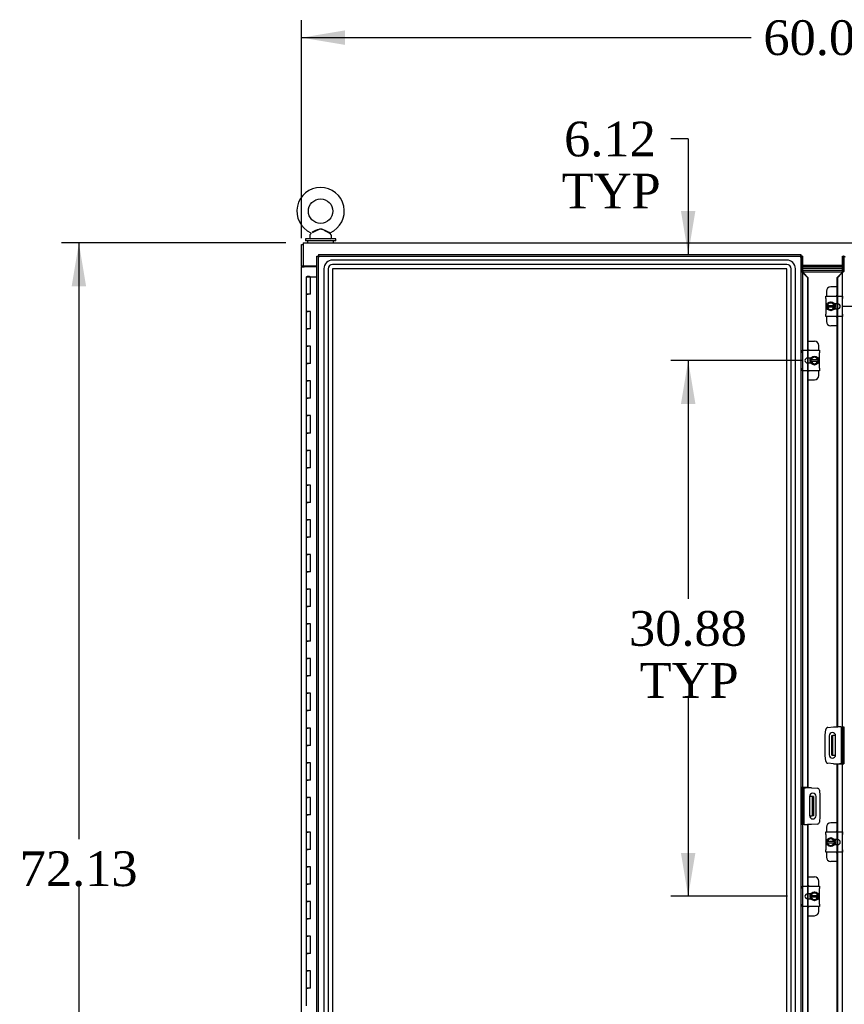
# Model space of a CAD drawing. Header units: inches. Extents: x 2 to 538, y -2 to 358.
# Tile 14 of 38: x 102 to 150, y 179 to 236. Entities that reach past the tile are written whole.
import ezdxf
from ezdxf.enums import TextEntityAlignment as Align
from ezdxf.lldxf.tags import DXFTag

# ---------------------------------------------------------------- set-up
doc = ezdxf.new("R2010")
doc.units = ezdxf.units.IN
doc.header["$MEASUREMENT"] = 0
for name, color, linetype in [('COM40153-2', 7, 'Continuous'), ('COM42667', 7, 'Continuous'), ('COM42780', 7, 'Continuous'), ('COM50677', 7, 'Continuous'), ('COM50780', 7, 'Continuous'), ('COM52167-15', 7, 'Continuous'), ('COM52168-15', 7, 'Continuous'), ('COM54746-68', 7, 'Continuous'), ('COM70098', 7, 'Continuous'), ('COM70110-2', 7, 'Continuous'), ('COM70220', 7, 'Continuous'), ('COM71188-5', 7, 'Continuous'), ('Default', 7, 'Continuous'), ('GSK86006', 7, 'Continuous'), ('SCC19011', 7, 'Continuous'), ('SCS86414', 7, 'Continuous'), ('SPR20265', 7, 'Continuous'), ('WAF25035', 7, 'Continuous'), ('WAF25377', 7, 'Continuous'), ('WAM254785', 7, 'Continuous')]:
    doc.layers.add(name, color=color, linetype=linetype)
doc.styles.add('SEACAD_Times_New_Roman', font='times.ttf')
tags = doc.linetypes.add('HIDDEN2', pattern=[0.1875, 0.125, -0.0625]).pattern_tags.tags
tags[6:7] = [DXFTag(74, 4), DXFTag(75, 0), DXFTag(340, '0'), DXFTag(46, 0.0), DXFTag(50, 0.0), DXFTag(44, 0.0), DXFTag(45, 0.0)]
tags[4:5] = [DXFTag(74, 4), DXFTag(75, 0), DXFTag(340, '0'), DXFTag(46, 0.0), DXFTag(50, 0.0), DXFTag(44, 0.0), DXFTag(45, 0.0)]
doc.dimstyles.new('HAMMOND_(STH_-_540x360)', dxfattribs={"dimtxt": 2, "dimasz": 2.5, "dimexe": 1, "dimexo": 1, "dimgap": 0.5, "dimtad": 0, "dimtih": 1, "dimtoh": 1, "dimzin": 0, "dimdsep": 46, "dimtxsty": 'SEACAD_Times_New_Roman', "dimblk1": '_SE_FILLED', "dimblk2": '_SE_FILLED', "dimsah": 1, "dimcen": 1, "dimadec": 0, "dimazin": 0, "dimtfac": 0.8, "dimtofl": 0, "dimtmove": 0, "dimatfit": 3, "dimfxl": 0, "dimtolj": 1, "dimtzin": 0, "dimarcsym": 0})

# ---------------------------------------------------------------- blocks, each defined once
blk = doc.blocks.new('DMBLK3439')
at = {"layer": 'Default', "linetype": 'Continuous'}
for points in [[(105.109, 220.148), (105.942, 220.148), (105.525, 222.648)], [(105.109, 153.023), (105.525, 150.523), (105.942, 153.023)]]:
    blk.add_hatch(color=7, dxfattribs=at).paths.add_polyline_path(points)
at = {"layer": 'Default', "color": 7, "linetype": 'Continuous'}
for p, q in [((117.454, 222.648), (104.525, 222.648)), ((105.525, 222.648), (105.525, 188.286)), ((105.525, 185.586), (105.525, 150.523)), ((117.454, 150.523), (104.525, 150.523))]:
    blk.add_line(p, q, dxfattribs=at)
at = {"layer": 'Default', "color": 7, "linetype": 'Continuous', "style": 'SEACAD_Times_New_Roman'}
blk.add_text('72.13', height=2, dxfattribs=at).set_placement((102.113, 187.586), align=Align.TOP_LEFT)
blk = doc.blocks.new('_SE_FILLED')
at = {"color": 0}
blk.add_line((0, 0), (-1, 0), dxfattribs=at)
blk.add_solid([(0, 0), (-1, -0.1665), (-1, 0.1665), (0, 0)], dxfattribs=at)
blk = doc.blocks.new('DMBLK3462')
at = {"layer": 'Default', "linetype": 'Continuous'}
for points in [[(120.859, 234.891), (118.359, 234.474), (120.859, 234.057)], [(175.922, 234.891), (175.922, 234.057), (178.422, 234.474)]]:
    blk.add_hatch(color=7, dxfattribs=at).paths.add_polyline_path(points)
at = {"layer": 'Default', "color": 7, "linetype": 'Continuous'}
for p, q in [((118.359, 222.928), (118.359, 235.474)), ((178.422, 222.928), (178.422, 235.474)), ((118.359, 234.474), (144.278, 234.474)), ((152.503, 234.474), (178.422, 234.474))]:
    blk.add_line(p, q, dxfattribs=at)
at = {"layer": 'Default', "color": 7, "linetype": 'Continuous', "style": 'SEACAD_Times_New_Roman'}
blk.add_text('60.06', height=2, dxfattribs=at).set_placement((144.978, 235.474), align=Align.TOP_LEFT)
blk = doc.blocks.new('DMBLK3465')
at = {"layer": 'Default', "linetype": 'Continuous'}
for points in [[(157.046, 224.485), (156.212, 224.485), (156.629, 221.985)], [(157.046, 216.493), (156.629, 218.993), (156.212, 216.493)]]:
    blk.add_hatch(color=7, dxfattribs=at).paths.add_polyline_path(points)
at = {"layer": 'Default', "color": 7, "linetype": 'Continuous'}
for p, q in [((156.629, 229.49), (157.629, 229.49)), ((156.629, 229.49), (156.629, 221.985)), ((149.57, 218.993), (157.629, 218.993)), ((156.629, 218.993), (156.629, 213.993))]:
    blk.add_line(p, q, dxfattribs=at)
at = {"layer": 'Default', "color": 7, "linetype": 'Continuous', "style": 'SEACAD_Times_New_Roman'}
for s, p in [('2.99', (158.471, 230.49)), ('TYP', (158.329, 227.49))]:
    blk.add_text(s, height=2, dxfattribs=at).set_placement(p, align=Align.TOP_LEFT)
blk = doc.blocks.new('DMBLK3466')
at = {"layer": 'Default', "linetype": 'Continuous'}
for points in [[(160.796, 219.485), (160.379, 221.985), (159.962, 219.485)], [(160.796, 196.192), (159.962, 196.192), (160.379, 193.692)]]:
    blk.add_hatch(color=7, dxfattribs=at).paths.add_polyline_path(points)
at = {"layer": 'Default', "color": 7, "linetype": 'Continuous'}
for p, q in [((160.379, 209.538), (160.379, 221.985)), ((160.379, 193.692), (160.379, 203.838)), ((150.141, 193.692), (161.379, 193.692))]:
    blk.add_line(p, q, dxfattribs=at)
at = {"layer": 'Default', "color": 7, "linetype": 'Continuous', "style": 'SEACAD_Times_New_Roman'}
for s, p in [('28.29', (156.967, 208.838)), ('TYP', (157.583, 205.838))]:
    blk.add_text(s, height=2, dxfattribs=at).set_placement(p, align=Align.TOP_LEFT)
blk = doc.blocks.new('DMBLK3467')
at = {"layer": 'Default', "linetype": 'Continuous'}
for points in [[(140.226, 213.369), (141.06, 213.369), (140.643, 215.869)], [(140.226, 187.494), (140.643, 184.994), (141.06, 187.494)]]:
    blk.add_hatch(color=7, dxfattribs=at).paths.add_polyline_path(points)
at = {"layer": 'Default', "color": 7, "linetype": 'Continuous'}
for p, q in [((147.211, 215.869), (139.643, 215.869)), ((140.643, 215.869), (140.643, 202.131)), ((140.643, 196.431), (140.643, 184.994)), ((146.375, 184.994), (139.643, 184.994))]:
    blk.add_line(p, q, dxfattribs=at)
at = {"layer": 'Default', "color": 7, "linetype": 'Continuous', "style": 'SEACAD_Times_New_Roman'}
for s, p in [('30.88', (137.231, 201.431)), ('TYP', (137.847, 198.431))]:
    blk.add_text(s, height=2, dxfattribs=at).set_placement(p, align=Align.TOP_LEFT)
blk = doc.blocks.new('DMBLK3473')
at = {"layer": 'Default', "linetype": 'Continuous'}
for points in [[(140.226, 224.485), (140.643, 221.985), (141.06, 224.485)], [(140.226, 213.369), (141.06, 213.369), (140.643, 215.869)]]:
    blk.add_hatch(color=7, dxfattribs=at).paths.add_polyline_path(points)
at = {"layer": 'Default', "color": 7, "linetype": 'Continuous'}
for p, q in [((140.643, 228.635), (139.643, 228.635)), ((140.643, 228.635), (140.643, 221.985)), ((146.241, 215.869), (139.643, 215.869)), ((140.643, 215.869), (140.643, 210.869))]:
    blk.add_line(p, q, dxfattribs=at)
at = {"layer": 'Default', "color": 7, "linetype": 'Continuous', "style": 'SEACAD_Times_New_Roman'}
for s, p in [('6.12', (133.493, 229.635)), ('TYP', (133.351, 226.635))]:
    blk.add_text(s, height=2, dxfattribs=at).set_placement(p, align=Align.TOP_LEFT)

msp = doc.modelspace()

# ---------------------------------------------------------------- linework, layer by layer
at = {"layer": 'COM40153-2', "color": 7, "linetype": 'Continuous'}
for p, q in [((148.69, 194.725), (149.024, 194.754)), ((149.024, 194.754), (149.239, 194.754)), ((149.451, 194.754), (149.477, 194.754)), ((149.477, 192.629), (149.477, 194.754)), ((149.477, 194.754), (149.547, 194.754)), ((148.547, 194.277), (148.576, 194.612)), ((148.547, 193.106), (148.547, 194.277)), ((148.766, 194.242), (148.766, 193.142)), ((149.141, 193.142), (149.141, 194.242)), ((148.576, 192.772), (148.547, 193.106)), ((149.024, 192.629), (148.69, 192.659)), ((149.024, 192.629), (149.372, 192.629)), ((149.477, 192.629), (149.372, 192.629)), ((149.477, 192.629), (149.547, 192.629)), ((147.304, 191.254), (147.234, 191.254)), ((147.304, 191.254), (147.304, 189.129)), ((147.304, 191.254), (147.409, 191.254)), ((147.757, 191.254), (147.409, 191.254)), ((147.757, 191.254), (148.091, 191.225)), ((147.641, 190.741), (147.641, 189.641)), ((148.016, 189.641), (148.016, 190.741)), ((148.205, 191.111), (148.234, 190.777)), ((148.234, 190.777), (148.234, 189.606)), ((148.234, 189.606), (148.205, 189.272)), ((147.304, 189.129), (147.234, 189.129)), ((147.33, 189.129), (147.304, 189.129)), ((147.757, 189.129), (147.542, 189.129)), ((148.091, 189.158), (147.757, 189.129))]:
    msp.add_line(p, q, dxfattribs=at)
for centre, radius, start, end in [((148.701, 194.601), 0.125, 95, 175), ((148.953, 194.242), 0.188, 0, 180), ((148.953, 193.142), 0.188, 180, 0), ((148.701, 192.783), 0.125, 185, 265), ((148.08, 191.1), 0.125, 5, 85), ((147.828, 190.741), 0.188, 0, 180), ((147.828, 189.641), 0.188, 180, 0), ((148.08, 189.283), 0.125, 275, 355)]:
    msp.add_arc(centre, radius, start, end, dxfattribs=at)
at = {"layer": 'COM42667', "color": 7, "linetype": 'Continuous'}
for p, q in [((148.57, 219.438), (148.57, 219.581)), ((148.57, 219.581), (149.54, 219.581)), ((149.54, 219.581), (149.54, 219.438)), ((148.57, 219.438), (148.57, 218.547)), ((149.266, 219.133), (149.066, 219.133)), ((149.54, 218.547), (149.54, 219.438)), ((148.57, 218.404), (148.57, 218.547)), ((149.066, 218.852), (149.266, 218.852)), ((149.54, 218.547), (149.54, 218.404)), ((149.54, 218.404), (148.57, 218.404)), ((147.241, 216.314), (147.241, 216.457)), ((147.241, 216.457), (148.211, 216.457)), ((147.241, 216.314), (147.241, 215.423)), ((148.211, 216.457), (148.211, 216.314)), ((148.211, 215.423), (148.211, 216.314)), ((147.715, 216.009), (147.515, 216.009)), ((147.515, 215.728), (147.715, 215.728)), ((147.241, 215.28), (147.241, 215.423)), ((148.211, 215.28), (147.241, 215.28)), ((148.211, 215.423), (148.211, 215.28)), ((148.57, 188.563), (148.57, 188.706)), ((148.57, 188.706), (149.54, 188.706)), ((148.57, 188.563), (148.57, 187.672)), ((149.54, 188.706), (149.54, 188.563)), ((149.54, 187.672), (149.54, 188.563)), ((149.266, 188.258), (149.066, 188.258)), ((149.066, 187.977), (149.266, 187.977)), ((148.57, 187.529), (148.57, 187.672)), ((149.54, 187.529), (148.57, 187.529)), ((149.54, 187.672), (149.54, 187.529)), ((147.241, 185.439), (147.241, 185.582)), ((147.241, 185.582), (148.211, 185.582)), ((148.211, 185.582), (148.211, 185.439)), ((147.241, 185.439), (147.241, 184.548)), ((147.715, 185.134), (147.515, 185.134)), ((148.211, 184.548), (148.211, 185.439)), ((147.241, 184.405), (147.241, 184.548)), ((148.211, 184.405), (147.241, 184.405)), ((147.515, 184.853), (147.715, 184.853)), ((148.211, 184.548), (148.211, 184.405))]:
    msp.add_line(p, q, dxfattribs=at)
for centre, radius, start, end in [((149.266, 218.993), 0.14, 270, 90), ((147.515, 215.869), 0.14, 90, 270), ((149.266, 188.118), 0.141, 270, 90), ((147.515, 184.994), 0.141, 90, 270)]:
    msp.add_arc(centre, radius, start, end, dxfattribs=at)
at = {"layer": 'COM42780', "color": 7, "linetype": 'Continuous'}
for p, q in [((148.609, 219.858), (148.609, 219.581)), ((149.238, 220.108), (148.859, 220.108)), ((149.109, 219.133), (149.109, 219.062)), ((149.109, 218.928), (149.109, 218.852)), ((148.609, 218.404), (148.609, 218.127)), ((149.238, 217.877), (148.859, 217.877)), ((147.544, 216.984), (147.922, 216.984)), ((148.172, 216.457), (148.172, 216.734)), ((147.672, 215.933), (147.672, 216.009)), ((147.672, 215.728), (147.672, 215.799)), ((148.172, 215.003), (148.172, 215.28)), ((147.544, 214.753), (147.922, 214.753)), ((148.609, 188.983), (148.609, 188.706)), ((149.238, 189.233), (148.859, 189.233)), ((149.109, 188.258), (149.109, 188.187)), ((149.109, 188.053), (149.109, 187.977)), ((148.609, 187.529), (148.609, 187.252)), ((149.238, 187.002), (148.859, 187.002)), ((147.544, 186.109), (147.922, 186.109)), ((148.172, 185.582), (148.172, 185.859)), ((147.672, 185.058), (147.672, 185.134)), ((147.672, 184.853), (147.672, 184.924)), ((148.172, 184.128), (148.172, 184.405)), ((147.544, 183.878), (147.922, 183.878))]:
    msp.add_line(p, q, dxfattribs=at)
for centre, start, end in [((148.859, 219.858), 90, 180), ((149.359, 219.421), 119.0977, 140.0676), ((148.859, 218.127), 180, 270), ((149.359, 218.564), 219.9324, 240.9023), ((147.922, 216.734), 0, 90), ((147.422, 216.297), 39.9324, 60.9023), ((147.422, 215.44), 299.0977, 320.0676), ((147.922, 215.003), 270, 0), ((148.859, 188.983), 90, 180), ((149.359, 188.546), 119.0977, 140.0676), ((148.859, 187.252), 180, 270), ((149.359, 187.689), 219.9324, 240.9023), ((147.922, 185.859), 0, 90), ((147.422, 185.422), 39.9324, 60.9023), ((147.422, 184.565), 299.0977, 320.0676), ((147.922, 184.128), 270, 0)]:
    msp.add_arc(centre, 0.25, start, end, dxfattribs=at)
at = {"layer": 'COM50677', "color": 7, "linetype": 'Continuous'}
msp.add_line((118.579, 221.303), (118.579, 221.273), dxfattribs=at)
at = {"layer": 'COM50780', "color": 7, "linetype": 'Continuous'}
for p, q in [((148.918, 194.254), (148.99, 194.254)), ((148.918, 193.129), (148.918, 194.254)), ((148.99, 193.129), (148.99, 194.254)), ((149.026, 194.254), (148.99, 194.254)), ((149.14, 194.254), (149.026, 194.254)), ((148.918, 193.129), (148.99, 193.129)), ((148.99, 193.129), (149.026, 193.129)), ((149.026, 193.129), (149.14, 193.129)), ((147.756, 190.754), (147.641, 190.754)), ((147.792, 190.754), (147.756, 190.754)), ((147.792, 190.754), (147.792, 189.629)), ((147.864, 190.754), (147.792, 190.754)), ((147.864, 190.754), (147.864, 189.629)), ((147.641, 189.629), (147.756, 189.629)), ((147.756, 189.629), (147.792, 189.629)), ((147.864, 189.629), (147.792, 189.629))]:
    msp.add_line(p, q, dxfattribs=at)
at = {"layer": 'COM52167-15', "color": 7, "linetype": 'Continuous'}
for p, q in [((149.547, 221.89), (149.54, 221.89)), ((149.54, 221.89), (149.54, 221.015)), ((149.547, 151.493), (149.547, 221.89)), ((149.547, 221.89), (149.603, 221.89)), ((149.642, 221.89), (149.603, 221.89)), ((149.238, 220.66), (149.462, 220.892)), ((149.487, 220.892), (149.262, 220.66)), ((149.487, 220.892), (149.462, 220.892)), ((149.238, 220.66), (149.262, 220.66)), ((149.238, 219.581), (149.238, 220.66)), ((149.262, 219.581), (149.262, 220.66)), ((149.238, 218.852), (149.238, 219.133)), ((149.262, 218.852), (149.262, 219.133)), ((149.238, 194.754), (149.238, 218.404)), ((149.262, 194.754), (149.262, 218.404)), ((149.239, 194.754), (149.262, 194.754)), ((149.451, 194.754), (149.262, 194.754)), ((149.238, 192.628), (149.262, 192.628)), ((149.238, 188.706), (149.238, 192.628)), ((149.262, 188.706), (149.262, 192.628)), ((149.262, 192.628), (149.487, 192.628)), ((149.54, 192.628), (149.487, 192.628)), ((149.54, 192.629), (149.54, 192.628)), ((149.238, 187.977), (149.238, 188.258)), ((149.262, 187.977), (149.262, 188.258)), ((149.238, 157.831), (149.238, 187.529)), ((149.262, 157.831), (149.262, 187.529))]:
    msp.add_line(p, q, dxfattribs=at)
at = {"layer": 'COM52167-15', "color": 7, "linetype": 'HIDDEN2'}
for p, q in [((149.622, 221.89), (149.622, 221.015)), ((149.508, 220.935), (149.525, 220.935)), ((149.54, 221.015), (149.622, 221.015)), ((149.238, 219.133), (149.238, 219.581)), ((149.262, 219.133), (149.262, 219.581)), ((149.238, 218.404), (149.238, 218.852)), ((149.262, 218.404), (149.262, 218.852)), ((149.535, 194.754), (149.54, 194.754)), ((149.54, 194.754), (149.54, 192.629)), ((149.547, 194.754), (149.622, 194.754)), ((149.622, 194.754), (149.622, 192.628)), ((149.54, 192.628), (149.622, 192.628)), ((149.238, 188.258), (149.238, 188.706)), ((149.262, 188.258), (149.262, 188.706)), ((149.238, 187.529), (149.238, 187.977)), ((149.262, 187.529), (149.262, 187.977))]:
    msp.add_line(p, q, dxfattribs=at)
at = {"layer": 'COM52167-15', "color": 7, "linetype": 'Continuous'}
for centre, radius, start, end in [((150.172, 222.82), 1.09, 238.5613, 243.7633), ((148.898, 221.222), 0.675, 330.7147, 342.1114)]:
    msp.add_arc(centre, radius, start, end, dxfattribs=at)
msp.add_open_spline([(149.499, 220.917), (149.487, 220.909), (149.474, 220.9), (149.462, 220.892)], degree=3, dxfattribs=at)
at = {"layer": 'COM52167-15', "color": 7, "linetype": 'HIDDEN2'}
msp.add_open_spline([(149.622, 221.015), (149.614, 221.005), (149.604, 220.994), (149.581, 220.974), (149.567, 220.964), (149.539, 220.943), (149.523, 220.933), (149.505, 220.921), (149.502, 220.919), (149.499, 220.917)], degree=3, knots=[0, 0, 0, 0, 0.25, 0.25, 0.5, 0.5, 0.75, 0.75, 0.7986747, 0.7986747, 0.7986747, 0.7986747], dxfattribs=at)
at = {"layer": 'COM52168-15', "color": 7, "linetype": 'Continuous'}
for p, q in [((119.234, 151.493), (119.234, 221.89)), ((119.234, 221.89), (119.29, 221.89)), ((119.329, 221.89), (119.29, 221.89)), ((119.329, 221.985), (147.139, 221.985)), ((119.329, 221.985), (119.329, 221.929)), ((119.329, 221.89), (119.329, 221.929)), ((119.377, 221.842), (119.329, 221.89)), ((147.092, 221.842), (147.139, 221.89)), ((147.139, 221.985), (147.139, 221.929)), ((147.139, 221.89), (147.139, 221.929)), ((147.139, 221.89), (147.178, 221.89)), ((147.234, 221.89), (147.178, 221.89)), ((147.234, 221.89), (147.234, 151.493)), ((147.241, 221.89), (147.234, 221.89)), ((147.241, 221.015), (147.241, 221.89)), ((119.377, 221.842), (119.377, 221.842)), ((119.377, 221.842), (119.377, 221.842)), ((119.377, 221.842), (119.377, 221.842)), ((119.377, 221.842), (119.377, 221.842)), ((147.091, 221.842), (147.091, 221.842)), ((147.091, 221.842), (147.091, 221.842)), ((147.091, 221.842), (147.092, 221.842)), ((147.091, 221.842), (147.091, 221.842)), ((147.295, 220.892), (147.519, 220.66)), ((147.295, 220.892), (147.319, 220.892)), ((147.544, 220.66), (147.319, 220.892)), ((147.519, 220.66), (147.519, 216.457)), ((147.544, 220.66), (147.519, 220.66)), ((147.544, 220.66), (147.544, 216.457)), ((147.519, 216.009), (147.519, 215.728)), ((147.544, 216.009), (147.544, 215.728)), ((147.519, 215.28), (147.519, 191.255)), ((147.544, 215.28), (147.544, 191.255)), ((147.241, 191.254), (147.241, 191.255)), ((147.241, 191.255), (147.295, 191.255)), ((147.519, 191.255), (147.295, 191.255)), ((147.544, 191.255), (147.519, 191.255)), ((147.33, 189.129), (147.519, 189.129)), ((147.542, 189.129), (147.519, 189.129)), ((147.519, 189.129), (147.519, 185.582)), ((147.544, 189.129), (147.544, 185.582)), ((147.519, 185.134), (147.519, 184.853)), ((147.544, 185.134), (147.544, 184.853)), ((147.519, 184.405), (147.519, 154.707)), ((147.544, 184.405), (147.544, 154.707))]:
    msp.add_line(p, q, dxfattribs=at)
at = {"layer": 'COM52168-15', "color": 7, "linetype": 'HIDDEN2'}
for p, q in [((119.329, 221.89), (147.139, 221.89)), ((119.329, 151.493), (119.329, 221.89)), ((147.139, 221.89), (147.139, 151.493)), ((147.16, 221.015), (147.16, 221.89)), ((147.241, 221.015), (147.16, 221.015)), ((147.256, 220.935), (147.273, 220.935)), ((147.519, 216.457), (147.519, 216.009)), ((147.544, 216.457), (147.544, 216.009)), ((147.519, 215.728), (147.519, 215.28)), ((147.544, 215.728), (147.544, 215.28)), ((147.241, 191.255), (147.16, 191.255)), ((147.16, 189.129), (147.16, 191.255)), ((147.241, 189.129), (147.241, 191.254)), ((147.234, 189.129), (147.16, 189.129)), ((147.246, 189.129), (147.241, 189.129)), ((147.519, 185.582), (147.519, 185.134)), ((147.544, 185.582), (147.544, 185.134)), ((147.519, 184.853), (147.519, 184.405)), ((147.544, 184.853), (147.544, 184.405))]:
    msp.add_line(p, q, dxfattribs=at)
at = {"layer": 'COM52168-15', "color": 7, "linetype": 'Continuous'}
for centre, radius, start, end in [((119.859, 222.82), 1.09, 238.5613, 243.7633), ((118.399, 221.36), 1.09, 26.2367, 31.4387), ((148.069, 221.36), 1.09, 148.5613, 153.7633), ((146.61, 222.82), 1.09, 296.2367, 301.4387), ((147.883, 221.222), 0.675, 197.8886, 209.2853)]:
    msp.add_arc(centre, radius, start, end, dxfattribs=at)
at = {"layer": 'COM52168-15', "color": 7, "linetype": 'HIDDEN2'}
msp.add_open_spline([(147.282, 220.917), (147.279, 220.919), (147.276, 220.921), (147.258, 220.933), (147.243, 220.943), (147.214, 220.964), (147.201, 220.974), (147.178, 220.994), (147.167, 221.005), (147.16, 221.015)], degree=3, knots=[0.2013253, 0.2013253, 0.2013253, 0.2013253, 0.25, 0.25, 0.5, 0.5, 0.75, 0.75, 1, 1, 1, 1], dxfattribs=at)
at = {"layer": 'COM52168-15', "color": 7, "linetype": 'Continuous'}
msp.add_open_spline([(147.319, 220.892), (147.307, 220.9), (147.295, 220.909), (147.282, 220.917)], degree=3, dxfattribs=at)
at = {"layer": 'COM54746-68', "color": 7, "linetype": 'Continuous'}
for p, q in [((118.687, 220.701), (118.687, 220.727)), ((118.687, 220.727), (118.737, 220.727)), ((118.737, 220.727), (118.762, 220.727)), ((118.762, 220.727), (118.812, 220.727)), ((118.812, 220.727), (118.812, 220.701)), ((118.632, 220.692), (118.866, 220.692)), ((118.632, 220.692), (118.632, 219.692)), ((118.737, 220.701), (118.687, 220.701)), ((118.699, 220.701), (118.699, 220.692)), ((118.737, 220.701), (118.762, 220.701)), ((118.812, 220.701), (118.762, 220.701)), ((118.799, 220.692), (118.799, 220.701)), ((118.866, 220.692), (119.234, 220.692)), ((118.866, 219.692), (118.866, 220.692)), ((118.632, 219.692), (118.749, 219.692)), ((118.632, 219.692), (118.632, 218.692)), ((118.749, 219.692), (118.632, 219.692)), ((118.866, 219.692), (118.749, 219.692)), ((118.632, 218.692), (118.749, 218.692)), ((118.749, 218.692), (118.632, 218.692)), ((118.632, 218.692), (118.632, 217.692)), ((118.866, 218.692), (118.749, 218.692)), ((118.866, 217.692), (118.866, 218.692)), ((118.632, 217.692), (118.749, 217.692)), ((118.632, 217.692), (118.632, 216.692)), ((118.749, 217.692), (118.632, 217.692)), ((118.866, 217.692), (118.749, 217.692)), ((118.632, 216.692), (118.749, 216.692)), ((118.749, 216.692), (118.632, 216.692)), ((118.632, 216.692), (118.632, 215.692)), ((118.866, 216.692), (118.749, 216.692)), ((118.866, 215.692), (118.866, 216.692)), ((118.632, 215.692), (118.749, 215.692)), ((118.632, 215.692), (118.632, 214.692)), ((118.749, 215.692), (118.632, 215.692)), ((118.866, 215.692), (118.749, 215.692)), ((118.632, 214.692), (118.749, 214.692)), ((118.749, 214.692), (118.632, 214.692)), ((118.632, 214.692), (118.632, 213.692)), ((118.866, 214.692), (118.749, 214.692)), ((118.866, 213.692), (118.866, 214.692)), ((118.632, 213.692), (118.749, 213.692)), ((118.632, 213.692), (118.632, 212.692)), ((118.749, 213.692), (118.632, 213.692)), ((118.866, 213.692), (118.749, 213.692)), ((118.632, 212.692), (118.749, 212.692)), ((118.749, 212.692), (118.632, 212.692)), ((118.632, 212.692), (118.632, 211.692)), ((118.866, 212.692), (118.749, 212.692)), ((118.866, 211.692), (118.866, 212.692)), ((118.632, 211.692), (118.749, 211.692)), ((118.632, 211.692), (118.632, 210.692)), ((118.749, 211.692), (118.632, 211.692)), ((118.866, 211.692), (118.749, 211.692)), ((118.632, 210.692), (118.749, 210.692)), ((118.749, 210.692), (118.632, 210.692)), ((118.632, 210.692), (118.632, 209.692)), ((118.866, 210.692), (118.749, 210.692)), ((118.866, 209.692), (118.866, 210.692)), ((118.632, 209.692), (118.749, 209.692)), ((118.632, 209.692), (118.632, 208.692)), ((118.749, 209.692), (118.632, 209.692)), ((118.866, 209.692), (118.749, 209.692)), ((118.632, 208.692), (118.749, 208.692)), ((118.749, 208.692), (118.632, 208.692)), ((118.632, 208.692), (118.632, 207.692)), ((118.866, 208.692), (118.749, 208.692)), ((118.866, 207.692), (118.866, 208.692)), ((118.632, 207.692), (118.749, 207.692)), ((118.632, 207.692), (118.632, 206.692)), ((118.749, 207.692), (118.632, 207.692)), ((118.866, 207.692), (118.749, 207.692)), ((118.632, 206.692), (118.749, 206.692)), ((118.749, 206.692), (118.632, 206.692)), ((118.632, 206.692), (118.632, 205.692)), ((118.866, 206.692), (118.749, 206.692)), ((118.866, 205.692), (118.866, 206.692)), ((118.632, 205.692), (118.749, 205.692)), ((118.632, 205.692), (118.632, 204.692)), ((118.749, 205.692), (118.632, 205.692)), ((118.866, 205.692), (118.749, 205.692)), ((118.632, 204.692), (118.749, 204.692)), ((118.749, 204.692), (118.632, 204.692)), ((118.632, 204.692), (118.632, 203.692)), ((118.866, 204.692), (118.749, 204.692)), ((118.866, 203.692), (118.866, 204.692)), ((118.632, 203.692), (118.749, 203.692)), ((118.632, 203.692), (118.632, 202.692)), ((118.749, 203.692), (118.632, 203.692)), ((118.866, 203.692), (118.749, 203.692)), ((118.632, 202.692), (118.749, 202.692)), ((118.749, 202.692), (118.632, 202.692)), ((118.632, 202.692), (118.632, 201.692)), ((118.866, 202.692), (118.749, 202.692)), ((118.866, 201.692), (118.866, 202.692)), ((118.632, 201.692), (118.749, 201.692)), ((118.632, 201.692), (118.632, 200.692)), ((118.749, 201.692), (118.632, 201.692)), ((118.866, 201.692), (118.749, 201.692)), ((118.632, 200.692), (118.749, 200.692)), ((118.749, 200.692), (118.632, 200.692)), ((118.632, 200.692), (118.632, 199.692)), ((118.866, 200.692), (118.749, 200.692)), ((118.866, 199.692), (118.866, 200.692)), ((118.632, 199.692), (118.749, 199.692)), ((118.632, 199.692), (118.632, 198.692)), ((118.749, 199.692), (118.632, 199.692)), ((118.866, 199.692), (118.749, 199.692)), ((118.632, 198.692), (118.749, 198.692)), ((118.749, 198.692), (118.632, 198.692)), ((118.632, 198.692), (118.632, 197.692)), ((118.866, 198.692), (118.749, 198.692)), ((118.866, 197.692), (118.866, 198.692)), ((118.632, 197.692), (118.749, 197.692)), ((118.632, 197.692), (118.632, 196.692)), ((118.749, 197.692), (118.632, 197.692)), ((118.866, 197.692), (118.749, 197.692)), ((118.632, 196.692), (118.749, 196.692)), ((118.749, 196.692), (118.632, 196.692)), ((118.632, 196.692), (118.632, 195.692)), ((118.866, 196.692), (118.749, 196.692)), ((118.866, 195.692), (118.866, 196.692)), ((118.632, 195.692), (118.749, 195.692)), ((118.632, 195.692), (118.632, 194.692)), ((118.749, 195.692), (118.632, 195.692)), ((118.866, 195.692), (118.749, 195.692)), ((118.632, 194.692), (118.749, 194.692)), ((118.749, 194.692), (118.632, 194.692)), ((118.632, 194.692), (118.632, 193.692)), ((118.866, 194.692), (118.749, 194.692)), ((118.866, 193.692), (118.866, 194.692)), ((118.632, 193.692), (118.749, 193.692)), ((118.632, 193.692), (118.632, 192.692)), ((118.749, 193.692), (118.632, 193.692)), ((118.866, 193.692), (118.749, 193.692)), ((118.632, 192.692), (118.749, 192.692)), ((118.749, 192.692), (118.632, 192.692)), ((118.632, 192.692), (118.632, 191.692)), ((118.866, 192.692), (118.749, 192.692)), ((118.866, 191.692), (118.866, 192.692)), ((118.632, 191.692), (118.749, 191.692)), ((118.632, 191.692), (118.632, 190.692)), ((118.749, 191.692), (118.632, 191.692)), ((118.866, 191.692), (118.749, 191.692)), ((118.632, 190.692), (118.749, 190.692)), ((118.749, 190.692), (118.632, 190.692)), ((118.632, 190.692), (118.632, 189.692)), ((118.866, 190.692), (118.749, 190.692)), ((118.866, 189.692), (118.866, 190.692)), ((118.632, 189.692), (118.749, 189.692)), ((118.632, 189.692), (118.632, 188.692)), ((118.749, 189.692), (118.632, 189.692)), ((118.866, 189.692), (118.749, 189.692)), ((118.632, 188.692), (118.749, 188.692)), ((118.749, 188.692), (118.632, 188.692)), ((118.632, 188.692), (118.632, 187.692)), ((118.866, 188.692), (118.749, 188.692)), ((118.866, 187.692), (118.866, 188.692)), ((118.632, 187.692), (118.749, 187.692)), ((118.632, 187.692), (118.632, 186.692)), ((118.749, 187.692), (118.632, 187.692)), ((118.866, 187.692), (118.749, 187.692)), ((118.632, 186.692), (118.749, 186.692)), ((118.749, 186.692), (118.632, 186.692)), ((118.632, 186.692), (118.632, 185.692)), ((118.866, 186.692), (118.749, 186.692)), ((118.866, 185.692), (118.866, 186.692)), ((118.632, 185.692), (118.749, 185.692)), ((118.632, 185.692), (118.632, 184.692)), ((118.749, 185.692), (118.632, 185.692)), ((118.866, 185.692), (118.749, 185.692)), ((118.632, 184.692), (118.749, 184.692)), ((118.749, 184.692), (118.632, 184.692)), ((118.632, 184.692), (118.632, 183.692)), ((118.866, 184.692), (118.749, 184.692)), ((118.866, 183.692), (118.866, 184.692)), ((118.632, 183.692), (118.749, 183.692)), ((118.632, 183.692), (118.632, 182.692)), ((118.749, 183.692), (118.632, 183.692)), ((118.866, 183.692), (118.749, 183.692)), ((118.632, 182.692), (118.749, 182.692)), ((118.749, 182.692), (118.632, 182.692)), ((118.632, 182.692), (118.632, 181.692)), ((118.866, 182.692), (118.749, 182.692)), ((118.866, 181.692), (118.866, 182.692)), ((118.632, 181.692), (118.749, 181.692)), ((118.632, 181.692), (118.632, 180.692)), ((118.749, 181.692), (118.632, 181.692)), ((118.866, 181.692), (118.749, 181.692)), ((118.632, 180.692), (118.749, 180.692)), ((118.749, 180.692), (118.632, 180.692)), ((118.632, 180.692), (118.632, 179.692)), ((118.866, 180.692), (118.749, 180.692)), ((118.866, 179.692), (118.866, 180.692)), ((118.632, 179.692), (118.749, 179.692)), ((118.632, 179.692), (118.632, 178.692)), ((118.749, 179.692), (118.632, 179.692)), ((118.866, 179.692), (118.749, 179.692))]:
    msp.add_line(p, q, dxfattribs=at)
at = {"layer": 'COM70098', "color": 7, "linetype": 'Continuous'}
for p, q in [((149.54, 221.273), (147.241, 221.273)), ((149.54, 221.178), (147.241, 221.178)), ((149.54, 221.053), (147.241, 221.053)), ((149.519, 220.958), (147.263, 220.958))]:
    msp.add_line(p, q, dxfattribs=at)
at = {"layer": 'COM70110-2', "color": 7, "linetype": 'Continuous'}
for p, q in [((118.454, 222.648), (178.327, 222.648)), ((118.454, 222.648), (118.454, 222.505)), ((118.454, 222.505), (118.454, 221.303)), ((119.234, 221.303), (118.454, 221.303)), ((147.241, 221.368), (149.54, 221.368))]:
    msp.add_line(p, q, dxfattribs=at)
at = {"layer": 'COM70220', "color": 7, "linetype": 'HIDDEN2'}
for p, q in [((146.323, 221.659), (120.145, 221.659)), ((146.323, 221.658), (120.145, 221.658)), ((146.323, 221.409), (120.145, 221.409)), ((119.645, 221.159), (119.645, 152.012)), ((119.646, 221.159), (119.646, 152.012)), ((119.895, 221.159), (119.895, 152.012)), ((120.144, 221.159), (120.144, 152.012)), ((146.323, 221.16), (120.145, 221.16)), ((146.323, 221.159), (120.145, 221.159)), ((120.145, 221.159), (120.145, 152.012)), ((146.323, 152.012), (146.323, 221.159)), ((146.324, 152.012), (146.324, 221.159)), ((146.573, 152.012), (146.573, 221.159)), ((146.822, 152.012), (146.822, 221.159)), ((146.823, 152.012), (146.823, 221.159))]:
    msp.add_line(p, q, dxfattribs=at)
for centre, radius, start, end in [((120.145, 221.159), 0.5, 90, 180), ((120.145, 221.159), 0.499, 90, 180), ((120.145, 221.159), 0.25, 90, 180), ((146.323, 221.159), 0.5, 0, 90), ((146.323, 221.159), 0.499, 0, 90), ((146.323, 221.159), 0.25, 0, 90), ((120.145, 221.159), 0.001, 90, 180), ((146.323, 221.159), 0.001, 0, 90)]:
    msp.add_arc(centre, radius, start, end, dxfattribs=at)
at = {"layer": 'COM71188-5', "color": 7, "linetype": 'Continuous'}
for p, q in [((118.359, 222.553), (118.454, 222.553)), ((118.359, 221.303), (118.359, 222.553)), ((118.359, 221.303), (118.359, 221.273)), ((118.454, 221.303), (118.359, 221.303)), ((118.454, 221.303), (118.454, 221.273)), ((118.359, 221.273), (118.502, 221.273)), ((118.359, 151.898), (118.359, 221.273)), ((119.234, 221.273), (118.502, 221.273))]:
    msp.add_line(p, q, dxfattribs=at)
at = {"layer": 'GSK86006', "color": 7, "linetype": 'Continuous'}
for p, q in [((149.54, 221.178), (147.241, 221.178)), ((149.54, 221.053), (147.241, 221.053))]:
    msp.add_line(p, q, dxfattribs=at)
at = {"layer": 'SCC19011', "color": 7, "linetype": 'Continuous'}
for p, q in [((148.859, 219.234), (148.644, 219.101)), ((148.644, 219.101), (148.644, 219.027)), ((148.644, 219.027), (148.644, 218.959)), ((148.665, 219.027), (148.644, 219.027)), ((148.675, 219.027), (148.665, 219.027)), ((149.044, 219.027), (148.675, 219.027)), ((149.074, 219.101), (148.859, 219.234)), ((149.054, 219.027), (149.044, 219.027)), ((149.074, 219.027), (149.054, 219.027)), ((149.074, 219.027), (149.074, 219.101)), ((149.074, 218.959), (149.074, 219.027)), ((148.644, 218.959), (148.644, 218.884)), ((148.644, 218.959), (148.665, 218.959)), ((148.644, 218.884), (148.859, 218.752)), ((148.665, 218.959), (148.675, 218.959)), ((148.675, 218.959), (149.044, 218.959)), ((148.859, 218.752), (149.074, 218.884)), ((149.044, 218.959), (149.054, 218.959)), ((149.054, 218.959), (149.074, 218.959)), ((149.074, 218.884), (149.074, 218.959)), ((147.922, 216.11), (147.707, 215.977)), ((147.707, 215.977), (147.707, 215.903)), ((147.707, 215.903), (147.707, 215.835)), ((147.727, 215.903), (147.707, 215.903)), ((147.707, 215.835), (147.707, 215.76)), ((147.707, 215.835), (147.727, 215.835)), ((147.707, 215.76), (147.922, 215.628)), ((147.738, 215.903), (147.727, 215.903)), ((147.727, 215.835), (147.738, 215.835)), ((148.106, 215.903), (147.738, 215.903)), ((147.738, 215.835), (148.106, 215.835)), ((148.137, 215.977), (147.922, 216.11)), ((147.922, 215.628), (148.137, 215.76)), ((148.117, 215.903), (148.106, 215.903)), ((148.106, 215.835), (148.117, 215.835)), ((148.137, 215.903), (148.117, 215.903)), ((148.117, 215.835), (148.137, 215.835)), ((148.137, 215.903), (148.137, 215.977)), ((148.137, 215.835), (148.137, 215.903)), ((148.137, 215.76), (148.137, 215.835)), ((148.859, 188.359), (148.644, 188.226)), ((148.644, 188.226), (148.644, 188.152)), ((148.644, 188.152), (148.644, 188.084)), ((148.665, 188.152), (148.644, 188.152)), ((148.644, 188.084), (148.644, 188.009)), ((148.644, 188.084), (148.665, 188.084)), ((148.644, 188.009), (148.859, 187.877)), ((148.675, 188.152), (148.665, 188.152)), ((148.665, 188.084), (148.675, 188.084)), ((149.044, 188.152), (148.675, 188.152)), ((148.675, 188.084), (149.044, 188.084)), ((149.074, 188.226), (148.859, 188.359)), ((148.859, 187.877), (149.074, 188.009)), ((149.054, 188.152), (149.044, 188.152)), ((149.044, 188.084), (149.054, 188.084)), ((149.074, 188.152), (149.054, 188.152)), ((149.054, 188.084), (149.074, 188.084)), ((149.074, 188.152), (149.074, 188.226)), ((149.074, 188.084), (149.074, 188.152)), ((149.074, 188.009), (149.074, 188.084)), ((147.922, 185.235), (147.707, 185.102)), ((147.707, 185.102), (147.707, 185.028)), ((147.707, 185.028), (147.707, 184.96)), ((147.727, 185.028), (147.707, 185.028)), ((147.738, 185.028), (147.727, 185.028)), ((148.106, 185.028), (147.738, 185.028)), ((148.137, 185.102), (147.922, 185.235)), ((148.117, 185.028), (148.106, 185.028)), ((148.137, 185.028), (148.117, 185.028)), ((148.137, 185.028), (148.137, 185.102)), ((148.137, 184.96), (148.137, 185.028)), ((147.707, 184.96), (147.707, 184.885)), ((147.707, 184.96), (147.727, 184.96)), ((147.707, 184.885), (147.922, 184.753)), ((147.727, 184.96), (147.738, 184.96)), ((147.738, 184.96), (148.106, 184.96)), ((147.922, 184.753), (148.137, 184.885)), ((148.106, 184.96), (148.117, 184.96)), ((148.117, 184.96), (148.137, 184.96)), ((148.137, 184.885), (148.137, 184.96))]:
    msp.add_line(p, q, dxfattribs=at)
for centre, radius, start, end in [((148.859, 218.993), 0.187, 10.4474, 169.5526), ((148.859, 218.993), 0.187, 190.4474, 349.5526), ((147.922, 215.869), 0.188, 10.4474, 169.5526), ((147.922, 215.869), 0.187, 190.4474, 349.5526), ((148.859, 188.118), 0.187, 10.4474, 169.5526), ((148.859, 188.118), 0.187, 190.4474, 349.5526), ((147.922, 184.994), 0.188, 10.4474, 169.5526), ((147.922, 184.994), 0.188, 190.4474, 349.5526)]:
    msp.add_arc(centre, radius, start, end, dxfattribs=at)
at = {"layer": 'SCS86414', "color": 7, "linetype": 'Continuous'}
for p, q in [((118.829, 223.067), (118.829, 222.948)), ((118.908, 223.184), (118.843, 223.106)), ((120.065, 223.106), (119.999, 223.185)), ((120.079, 222.948), (120.079, 223.067)), ((119.142, 221.303), (119.142, 221.273))]:
    msp.add_line(p, q, dxfattribs=at)
msp.add_circle((119.454, 224.477), 0.704, dxfattribs=at)
for centre, radius, start, end in [((119.454, 224.477), 1.367, 294.0195, 246.0096), ((118.889, 223.067), 0.06, 140.3214, 180), ((118.884, 223.202), 0.03, 297.8916, 61.952), ((120.019, 223.067), 0.06, 0, 39.6786), ((118.889, 222.948), 0.06, 180, 270), ((120.019, 222.948), 0.06, 270, 0)]:
    msp.add_arc(centre, radius, start, end, dxfattribs=at)
for points, knots in [([(118.896, 223.229), (118.896, 223.229), (118.896, 223.229), (118.897, 223.229), (118.897, 223.23), (118.898, 223.23)], [0.934098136, 0.934098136, 0.934098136, 0.934098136, 0.9375, 0.9375, 0.943646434, 0.943646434, 0.943646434, 0.943646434]), ([(118.964, 223.262), (119.003, 223.282), (119.053, 223.307), (119.16, 223.359), (119.218, 223.388), (119.306, 223.423), (119.336, 223.434), (119.398, 223.449), (119.431, 223.454), (119.527, 223.451), (119.589, 223.429), (119.707, 223.38), (119.764, 223.352), (119.871, 223.299), (119.92, 223.275), (119.991, 223.24), (120.012, 223.229), (120.012, 223.229)], [0, 0, 0, 0, 0.0625, 0.0625, 0.125, 0.125, 0.15625, 0.15625, 0.1875, 0.1875, 0.25, 0.25, 0.3125, 0.3125, 0.375, 0.375, 0.4344066, 0.4344066, 0.4344066, 0.4344066]), ([(120.001, 223.183), (120.001, 223.183), (119.983, 223.192), (119.936, 223.218), (119.916, 223.229), (119.871, 223.254), (119.847, 223.268), (119.769, 223.311), (119.714, 223.342), (119.627, 223.386), (119.598, 223.4), (119.537, 223.423), (119.505, 223.432), (119.44, 223.437), (119.407, 223.432), (119.345, 223.414), (119.315, 223.402), (119.226, 223.36), (119.171, 223.329), (119.064, 223.269), (119.014, 223.241), (118.976, 223.22)], [0.5685641, 0.5685641, 0.5685641, 0.5685641, 0.625, 0.625, 0.65625, 0.65625, 0.6875, 0.6875, 0.75, 0.75, 0.78125, 0.78125, 0.8125, 0.8125, 0.84375, 0.84375, 0.875, 0.875, 0.9375, 0.9375, 1, 1, 1, 1])]:
    msp.add_open_spline(points, degree=3, knots=knots, dxfattribs=at)
at = {"layer": 'SPR20265', "color": 7, "linetype": 'Continuous'}
for p, q in [((149.044, 219.177), (149.036, 219.169)), ((147.737, 215.684), (147.745, 215.692))]:
    msp.add_line(p, q, dxfattribs=at)
for points, knots in [([(149.086, 218.881), (149.087, 218.885), (149.102, 218.916), (149.117, 218.981), (149.105, 219.073), (149.072, 219.136), (149.045, 219.165), (149.039, 219.172)], [0.77157993, 0.77157993, 0.77157993, 0.77157993, 0.77306539, 0.78385685, 0.7946489, 0.80543876, 0.8087302, 0.8087302, 0.8087302, 0.8087302]), ([(149.077, 218.851), (149.091, 218.872), (149.113, 218.92), (149.125, 219), (149.11, 219.079), (149.088, 219.119), (149.078, 219.134)], [0.95810389, 0.95810389, 0.95810389, 0.95810389, 0.96683858, 0.97653857, 0.98727564, 0.99363421, 0.99363421, 0.99363421, 0.99363421]), ([(147.704, 216.01), (147.691, 215.989), (147.668, 215.941), (147.657, 215.861), (147.672, 215.782), (147.694, 215.742), (147.703, 215.727)], [0.95810389, 0.95810389, 0.95810389, 0.95810389, 0.96683858, 0.97653857, 0.98727564, 0.99363421, 0.99363421, 0.99363421, 0.99363421]), ([(147.696, 215.98), (147.694, 215.976), (147.679, 215.945), (147.664, 215.88), (147.676, 215.788), (147.71, 215.725), (147.736, 215.696), (147.743, 215.689)], [0.77157993, 0.77157993, 0.77157993, 0.77157993, 0.77306539, 0.78385685, 0.7946489, 0.80543876, 0.8087302, 0.8087302, 0.8087302, 0.8087302]), ([(149.077, 187.976), (149.091, 187.997), (149.113, 188.045), (149.125, 188.125), (149.11, 188.204), (149.088, 188.244), (149.078, 188.259)], [0.95810389, 0.95810389, 0.95810389, 0.95810389, 0.96683858, 0.97653857, 0.98727564, 0.99363421, 0.99363421, 0.99363421, 0.99363421]), ([(147.704, 185.135), (147.691, 185.114), (147.668, 185.066), (147.657, 184.986), (147.672, 184.907), (147.694, 184.867), (147.703, 184.852)], [0.95810389, 0.95810389, 0.95810389, 0.95810389, 0.96683858, 0.97653857, 0.98727564, 0.99363421, 0.99363421, 0.99363421, 0.99363421]), ([(147.699, 185.11), (147.696, 185.105), (147.68, 185.072), (147.664, 185.005), (147.675, 184.92), (147.699, 184.871), (147.712, 184.852)], [0.77082471, 0.77082471, 0.77082471, 0.77082471, 0.77306539, 0.78385685, 0.7946489, 0.80294727, 0.80294727, 0.80294727, 0.80294727])]:
    msp.add_open_spline(points, degree=3, knots=knots, dxfattribs=at)
at = {"layer": 'WAF25035', "color": 7, "linetype": 'Continuous'}
for centre in [(148.859, 218.993), (147.922, 215.869), (148.859, 188.118), (147.922, 184.994)]:
    msp.add_circle(centre, 0.25, dxfattribs=at)
at = {"layer": 'WAF25377', "color": 7, "linetype": 'Continuous'}
for p, q in [((120.329, 222.888), (118.579, 222.888)), ((118.579, 222.888), (118.579, 222.773)), ((120.329, 222.773), (118.579, 222.773)), ((120.329, 222.773), (120.329, 222.888))]:
    msp.add_line(p, q, dxfattribs=at)
at = {"layer": 'WAM254785', "color": 7, "linetype": 'Continuous'}
for p, q in [((118.704, 222.773), (118.704, 222.648)), ((120.204, 222.648), (120.204, 222.773))]:
    msp.add_line(p, q, dxfattribs=at)

# ---------------------------------------------------------------- dimensions: what is measured, and where the dimension line sits
at = {"layer": 'Default', "color": 7, "linetype": 'Continuous'}
for base, p1, p2, angle, text, picture, middle, dimtype in [((118.359, 234.474), (118.359, 221.928), (178.422, 221.928), 0, '\\A1;<>', 'DMBLK3462', (148.391, 234.474), 161), ((105.525438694, 222.648003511), (118.45421414, 222.648003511), (118.45421414, 150.523003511), 270, '\\A1;<>', 'DMBLK3439', (105.525438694, 186.585503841), 161), ((160.379, 221.985), (149.141, 193.692), (149.642, 221.985), 90, '\\A1;<>\\PTYP', 'DMBLK3466', (160.379, 207.838), 160), ((140.64295418, 184.993503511), (148.21096414, 215.868503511), (147.37496414, 184.993503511), 90, '\\A1;<>\\PTYP', 'DMBLK3467', (140.64295418, 200.431003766), 160)]:
    dim = msp.add_linear_dim(base=base, p1=p1, p2=p2, angle=angle, text=text, dimstyle='HAMMOND_(STH_-_540x360)', dxfattribs=at)
    dim.commit()
    dim.dimension.update_dxf_attribs({"geometry": picture, "text_midpoint": middle, "dimtype": dimtype})
for base, p1, p2, picture, middle in [((156.629, 218.993), (149.642, 221.985), (148.57, 218.993), 'DMBLK3465', (157.629, 229.49)), ((140.643, 215.869), (147.139, 221.985), (147.241, 215.869), 'DMBLK3473', (139.643, 228.635))]:
    dim = msp.add_linear_dim(base=base, p1=p1, p2=p2, angle=90, text='\\A1;<>\\PTYP', dimstyle='HAMMOND_(STH_-_540x360)', override={"dimtmove": 1}, dxfattribs=at)
    dim.commit()
    dim.dimension.update_dxf_attribs({"geometry": picture, "text_midpoint": middle, "dimtype": 160})

doc.saveas('drawing.dxf')
